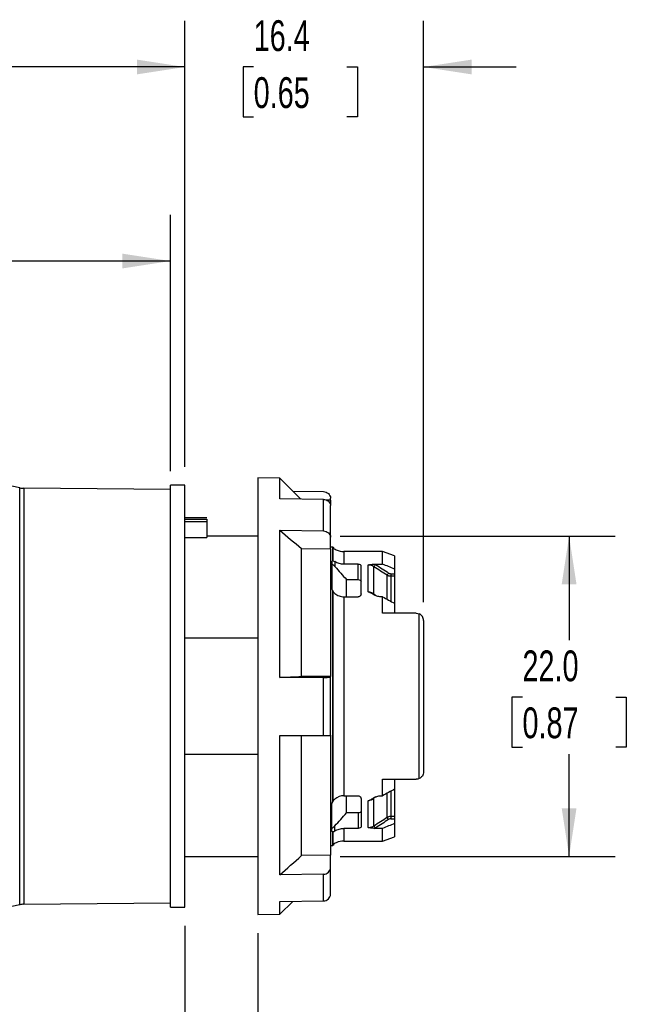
# Model space of a CAD drawing. Header units: millimetres. Extents: x 6 to 273, y 6 to 210.
# Tile 6 of 10: x 175 to 216, y 65 to 133. Entities that reach past the tile are written whole.
import ezdxf

# ---------------------------------------------------------------- set-up
doc = ezdxf.new("R2010")
doc.units = ezdxf.units.MM
doc.linetypes.add('SLD-Solid', pattern=[0])
doc.layers.add('DIMENSIONS', color=140, linetype='SLD-Solid', lineweight=25)
doc.styles.add('SLDTEXTSTYLE0', font='TXT', dxfattribs={"width": 0.7})
doc.dimstyles.new('SLDDIMSTYLE1', dxfattribs={"dimtxt": 2.158008, "dimasz": 3.302, "dimexe": 0, "dimexo": 0.0625, "dimgap": 0.539502, "dimtad": 0, "dimtih": 1, "dimtoh": 1, "dimrnd": 1e-09, "dimzin": 4, "dimdsep": 46, "dimtxsty": 'SLDTEXTSTYLE0', "dimsah": 1, "dimcen": 0.09, "dimadec": 0, "dimazin": 1, "dimtfac": 1, "dimtofl": 0, "dimtmove": 0, "dimatfit": 3, "dimfxl": 0, "dimfrac": 2, "dimtolj": 1, "dimtzin": 12, "dimarcsym": 0})
doc.dimstyles.new('SLDDIMSTYLE2', dxfattribs={"dimtxt": 2.158008, "dimasz": 3.302, "dimexe": 0, "dimexo": 0.0625, "dimgap": 0.539502, "dimtad": 0, "dimtih": 1, "dimtoh": 1, "dimrnd": 1e-09, "dimzin": 4, "dimdsep": 46, "dimtxsty": 'SLDTEXTSTYLE0', "dimsah": 1, "dimcen": 0.09, "dimadec": 0, "dimazin": 1, "dimtfac": 1, "dimtmove": 0, "dimatfit": 0, "dimfxl": 0, "dimfrac": 2, "dimtolj": 1, "dimtzin": 12, "dimarcsym": 0})
doc.dimstyles.new('SLDDIMSTYLE3', dxfattribs={"dimtxt": 2.158008, "dimasz": 3.302, "dimexe": 0, "dimexo": 0.0625, "dimgap": 0.539502, "dimtad": 0, "dimtih": 1, "dimtoh": 1, "dimrnd": 1e-09, "dimzin": 12, "dimdsep": 46, "dimtxsty": 'SLDTEXTSTYLE0', "dimsah": 1, "dimcen": 0.09, "dimadec": 0, "dimazin": 3, "dimtfac": 1, "dimtofl": 0, "dimtmove": 0, "dimatfit": 3, "dimfxl": 0, "dimfrac": 2, "dimtolj": 1, "dimtzin": 12, "dimarcsym": 0})
doc.dimstyles.new('SLDDIMSTYLE4', dxfattribs={"dimtxt": 2.158008, "dimasz": 3.302, "dimexe": 0, "dimexo": 0.0625, "dimgap": 0.539502, "dimtad": 0, "dimtih": 1, "dimtoh": 1, "dimrnd": 1e-09, "dimzin": 12, "dimdsep": 46, "dimtxsty": 'SLDTEXTSTYLE0', "dimsah": 1, "dimcen": 0.09, "dimadec": 0, "dimazin": 3, "dimtfac": 1, "dimtmove": 0, "dimatfit": 0, "dimfxl": 0, "dimfrac": 2, "dimtolj": 1, "dimtzin": 12, "dimarcsym": 0})

# ---------------------------------------------------------------- blocks, each defined once
blk = doc.blocks.new('_D_1')
at = {"layer": 'DIMENSIONS'}
for p, q in [((196.666, 97.346), (215.577, 97.346)), ((212.402, 97.346), (212.402, 90.194)), ((209.196, 86.281), (208.471, 86.281)), ((208.471, 86.281), (208.471, 82.851)), ((215.609, 86.281), (216.333, 86.281)), ((216.333, 86.281), (216.333, 82.851)), ((208.471, 82.851), (209.196, 82.851)), ((216.333, 82.851), (215.609, 82.851)), ((212.402, 75.346), (212.402, 82.368)), ((196.666, 75.346), (215.577, 75.346))]:
    blk.add_line(p, q, dxfattribs=at)
for points in [[(212.402, 97.346), (211.894, 94.044), (212.91, 94.044)], [(212.402, 75.346), (212.91, 78.648), (211.894, 78.648)]]:
    blk.add_solid(points, dxfattribs=at)
at = {"layer": 'DIMENSIONS', "char_height": 2.1167, "attachment_point": 1, "style": 'SLDTEXTSTYLE0'}
for s, insert in [('22.0', (209.196, 89.493)), ('0.87', (209.196, 85.58))]:
    blk.add_mtext(s, dxfattribs=dict(at, insert=insert))
blk = doc.blocks.new('_D_2')
at = {"layer": 'DIMENSIONS'}
for p, q in [((186.002, 70.576), (186.002, 50.881)), ((191.002, 70.076), (191.002, 50.881)), ((202.763, 57.789), (202.038, 57.789)), ((202.038, 57.789), (202.038, 54.36)), ((209.176, 57.789), (209.9, 57.789)), ((209.9, 57.789), (209.9, 54.36)), ((202.038, 54.36), (202.763, 54.36)), ((209.9, 54.36), (209.176, 54.36)), ((186.002, 54.056), (179.652, 54.056)), ((191.002, 54.056), (197.12, 54.056))]:
    blk.add_line(p, q, dxfattribs=at)
for points in [[(186.002, 54.056), (182.7, 54.564), (182.7, 53.548)], [(191.002, 54.056), (194.304, 53.548), (194.304, 54.564)]]:
    blk.add_solid(points, dxfattribs=at)
at = {"layer": 'DIMENSIONS', "char_height": 2.1167, "attachment_point": 1, "style": 'SLDTEXTSTYLE0'}
for s, insert in [('5.0', (203.661, 61.001)), ('0.20', (202.763, 57.088)), ('MAX PANEL', (197.805, 53.175)), ('THICKNESS', (197.603, 49.745))]:
    blk.add_mtext(s, dxfattribs=dict(at, insert=insert))
blk = doc.blocks.new('_D_3')
at = {"layer": 'DIMENSIONS'}
for p, q in [((136.482, 87.616), (136.482, 119.423)), ((185.002, 101.816), (185.002, 119.423)), ((136.482, 116.248), (153.819, 116.248)), ((156.743, 116.248), (156.019, 116.248)), ((156.019, 116.248), (156.019, 112.818)), ((163.156, 116.248), (163.881, 116.248)), ((163.881, 116.248), (163.881, 112.818)), ((185.002, 116.248), (166.08, 116.248)), ((156.019, 112.818), (156.743, 112.818)), ((163.881, 112.818), (163.156, 112.818))]:
    blk.add_line(p, q, dxfattribs=at)
for points in [[(136.482, 116.248), (139.784, 115.74), (139.784, 116.756)], [(185.002, 116.248), (181.7, 116.756), (181.7, 115.74)]]:
    blk.add_solid(points, dxfattribs=at)
at = {"layer": 'DIMENSIONS', "char_height": 2.1167, "attachment_point": 1, "style": 'SLDTEXTSTYLE0'}
for s, insert in [('48.5', (156.743, 119.46)), ('1.91', (156.743, 115.547))]:
    blk.add_mtext(s, dxfattribs=dict(at, insert=insert))
blk = doc.blocks.new('_D_4')
at = {"layer": 'DIMENSIONS'}
for p, q in [((136.482, 87.616), (136.482, 132.756)), ((186.002, 102.116), (186.002, 132.756)), ((136.482, 129.581), (156.254, 129.581)), ((159.178, 129.581), (158.453, 129.581)), ((158.453, 129.581), (158.453, 126.151)), ((165.591, 129.581), (166.315, 129.581)), ((166.315, 129.581), (166.315, 126.151)), ((186.002, 129.581), (168.515, 129.581)), ((158.453, 126.151), (159.178, 126.151)), ((166.315, 126.151), (165.591, 126.151))]:
    blk.add_line(p, q, dxfattribs=at)
for points in [[(136.482, 129.581), (139.784, 129.073), (139.784, 130.089)], [(186.002, 129.581), (182.7, 130.089), (182.7, 129.073)]]:
    blk.add_solid(points, dxfattribs=at)
at = {"layer": 'DIMENSIONS', "char_height": 2.1167, "attachment_point": 1, "style": 'SLDTEXTSTYLE0'}
for s, insert in [('49.5', (159.178, 132.793)), ('1.95', (159.178, 128.88))]:
    blk.add_mtext(s, dxfattribs=dict(at, insert=insert))
blk = doc.blocks.new('_D_5')
at = {"layer": 'DIMENSIONS'}
for p, q in [((186.002, 102.116), (186.002, 132.756)), ((202.402, 92.816), (202.402, 132.756)), ((186.002, 129.581), (179.652, 129.581)), ((190.721, 129.581), (189.996, 129.581)), ((189.996, 129.581), (189.996, 126.151)), ((197.133, 129.581), (197.858, 129.581)), ((197.858, 129.581), (197.858, 126.151)), ((202.402, 129.581), (208.752, 129.581)), ((189.996, 126.151), (190.721, 126.151)), ((197.858, 126.151), (197.133, 126.151))]:
    blk.add_line(p, q, dxfattribs=at)
for points in [[(186.002, 129.581), (182.7, 130.089), (182.7, 129.073)], [(202.402, 129.581), (205.704, 129.073), (205.704, 130.089)]]:
    blk.add_solid(points, dxfattribs=at)
at = {"layer": 'DIMENSIONS', "char_height": 2.1167, "attachment_point": 1, "style": 'SLDTEXTSTYLE0'}
for s, insert in [('16.4', (190.721, 132.793)), ('0.65', (190.721, 128.88))]:
    blk.add_mtext(s, dxfattribs=dict(at, insert=insert))

msp = doc.modelspace()

# ---------------------------------------------------------------- linework, layer by layer
for p, q in [((174.642, 100.665), (169.756, 101.681)), ((186.002, 100.846), (185.002, 100.846)), ((185.002, 71.846), (185.002, 100.846)), ((186.002, 71.846), (186.002, 100.846)), ((192.529, 101.319), (191.002, 101.346)), ((191.002, 101.346), (191.002, 71.346)), ((193.959, 99.889), (192.529, 101.319)), ((192.529, 99.911), (192.529, 101.319)), ((174.642, 72.027), (174.642, 100.665)), ((185.002, 100.546), (174.935, 100.634)), ((174.935, 100.634), (174.935, 72.058)), ((193.41, 100.438), (195.511, 100.405)), ((195.511, 99.866), (192.529, 99.911)), ((195.511, 97.704), (195.511, 99.866)), ((196.002, 99.811), (195.726, 99.816)), ((196.002, 99.811), (196.002, 99.956)), ((196.002, 99.811), (196.002, 99.508)), ((187.502, 98.596), (186.002, 98.596)), ((186.002, 98.524), (187.502, 98.524)), ((187.502, 98.325), (186.002, 98.325)), ((187.502, 98.325), (187.502, 97.243)), ((192.529, 97.748), (195.511, 97.704)), ((192.529, 87.638), (192.529, 97.748)), ((186.002, 97.243), (187.502, 97.243)), ((191.002, 97.346), (187.502, 97.346)), ((196.002, 96.466), (196.002, 97.279)), ((194.002, 87.708), (194.002, 96.496)), ((194.002, 96.496), (196.002, 96.466)), ((196.159, 96.596), (196.002, 96.596)), ((196.002, 96.466), (196.002, 87.71)), ((196.18, 96.581), (196.159, 96.596)), ((196.159, 95.668), (196.159, 96.596)), ((196.18, 95.661), (196.18, 96.581)), ((196.202, 96.566), (196.202, 96.535)), ((196.926, 96.296), (196.926, 95.421)), ((199.578, 96.296), (196.926, 96.296)), ((199.578, 95.421), (199.578, 96.296)), ((200.402, 95.994), (199.578, 96.296)), ((196.102, 95.603), (196.102, 93.738)), ((196.302, 95.596), (196.302, 95.255)), ((197.902, 95.421), (196.926, 95.421)), ((197.902, 94.362), (197.902, 95.421)), ((199.052, 95.421), (199.578, 95.421)), ((199.052, 95.421), (199.088, 95.399)), ((200.402, 95.994), (200.402, 95.089)), ((198.102, 93.388), (198.102, 95.326)), ((198.588, 93.525), (198.588, 95.367)), ((198.988, 93.358), (198.988, 95.243)), ((200.149, 94.765), (200.402, 94.765)), ((200.402, 95.089), (200.402, 94.765)), ((200.402, 94.765), (200.402, 94.588)), ((197.102, 93.18), (197.102, 94.362)), ((197.102, 94.362), (197.902, 94.362)), ((199.899, 93.027), (199.899, 94.657)), ((200.402, 94.588), (200.149, 94.588)), ((200.149, 94.588), (200.149, 92.875)), ((200.402, 94.588), (200.402, 92.734)), ((196.159, 79.09), (196.159, 93.602)), ((196.18, 79.13), (196.18, 93.562)), ((199.093, 93.273), (198.988, 93.358)), ((196.926, 93.18), (196.926, 79.511)), ((196.926, 93.18), (197.902, 93.18)), ((199.578, 93.18), (199.453, 93.18)), ((199.578, 92.046), (199.578, 93.18)), ((200.402, 92.733), (200.402, 92.046)), ((201.902, 92.046), (199.578, 92.046)), ((202.102, 80.687), (202.102, 92.004)), ((202.402, 91.546), (202.402, 81.146)), ((191.002, 90.338), (186.002, 90.338)), ((195.511, 87.64), (192.529, 87.638)), ((196.002, 87.71), (194.002, 87.708)), ((195.511, 83.645), (195.511, 87.64)), ((196.002, 87.664), (196.002, 87.71)), ((192.529, 83.642), (195.511, 83.645)), ((192.529, 74.073), (192.529, 83.642)), ((194.002, 75.395), (194.002, 83.643)), ((196.002, 83.668), (196.002, 75.427)), ((191.002, 82.354), (186.002, 82.354)), ((199.578, 80.646), (201.902, 80.646)), ((199.578, 79.511), (199.578, 80.646)), ((200.402, 80.646), (200.402, 79.958)), ((200.402, 79.945), (200.402, 78.103)), ((196.926, 79.511), (197.902, 79.511)), ((197.102, 78.329), (197.102, 79.511)), ((198.102, 79.304), (198.102, 77.366)), ((198.588, 77.324), (198.588, 79.166)), ((199.105, 79.428), (198.988, 79.333)), ((198.988, 77.448), (198.988, 79.333)), ((199.453, 79.511), (199.578, 79.511)), ((199.899, 78.034), (199.899, 79.676)), ((200.149, 79.802), (200.149, 78.103)), ((196.102, 77.088), (196.102, 78.953)), ((197.902, 78.329), (197.102, 78.329)), ((197.902, 78.329), (197.902, 77.271)), ((200.149, 78.103), (200.402, 78.103)), ((200.149, 77.926), (200.402, 77.926)), ((200.402, 78.103), (200.402, 77.926)), ((200.402, 77.926), (200.402, 77.602)), ((196.302, 77.095), (196.302, 77.436)), ((196.926, 77.271), (196.926, 76.396)), ((197.902, 77.271), (196.926, 77.271)), ((199.052, 77.271), (199.088, 77.292)), ((199.578, 77.271), (199.052, 77.271)), ((199.578, 76.396), (199.578, 77.271)), ((200.402, 77.602), (200.402, 76.697)), ((196.159, 76.096), (196.159, 77.023)), ((196.18, 76.111), (196.18, 77.031)), ((199.578, 76.396), (200.402, 76.697)), ((196.002, 76.096), (196.159, 76.096)), ((196.159, 76.096), (196.18, 76.111)), ((196.202, 76.157), (196.202, 76.126)), ((196.926, 76.396), (199.578, 76.396)), ((186.002, 75.346), (191.002, 75.346)), ((196.002, 75.427), (194.002, 75.395)), ((196.002, 74.568), (196.002, 75.427)), ((195.511, 74.119), (192.529, 74.073)), ((195.511, 72.286), (195.511, 74.119)), ((169.75, 71.009), (174.642, 72.027)), ((174.935, 72.058), (185.002, 72.146)), ((185.002, 71.846), (186.002, 71.846)), ((192.529, 72.24), (195.511, 72.286)), ((192.529, 71.372), (193.41, 72.254)), ((192.529, 71.372), (192.529, 72.24)), ((191.002, 71.346), (192.529, 71.372))]:
    msp.add_line(p, q)
for centre, radius, start, end in [((174.948, 102.134), 1.5, 258.25, 269.5), ((196.926, 97.646), 1.3, 235, 236.16658), ((196.926, 75.046), 1.3, 123.83342, 125), ((174.948, 70.558), 1.5, 90.5, 101.75)]:
    msp.add_arc(centre, radius, start, end)
for points, knots in [([(195.511, 100.405), (195.642, 100.403), (195.769, 100.353), (195.95, 100.188), (196.002, 100.073), (196.002, 99.956)], [0, 0, 0, 0, 0.5, 0.5, 1, 1, 1, 1]), ([(195.511, 99.866), (195.642, 99.865), (195.769, 99.817), (195.95, 99.661), (196.002, 99.552), (196.002, 99.442)], [0, 0, 0, 0, 0.5, 0.5, 1, 1, 1, 1]), ([(187.502, 98.524), (187.502, 98.519), (187.502, 98.495), (187.502, 98.423), (187.502, 98.374), (187.502, 98.325)], [0, 0, 0, 0, 0.5, 0.5, 1, 1, 1, 1]), ([(195.511, 97.704), (195.642, 97.702), (195.769, 97.655), (195.95, 97.498), (196.002, 97.39), (196.002, 97.279)], [0, 0, 0, 0, 0.5, 0.5, 1, 1, 1, 1]), ([(196.202, 96.535), (196.202, 96.53), (196.227, 96.508), (196.301, 96.458), (196.35, 96.43), (196.402, 96.406)], [0, 0, 0, 0, 0.5, 0.5, 1, 1, 1, 1]), ([(196.302, 95.255), (196.261, 95.301), (196.216, 95.345), (196.154, 95.389), (196.135, 95.4), (196.108, 95.403), (196.102, 95.395), (196.102, 95.381)], [0, 0, 0, 0, 0.5, 0.5, 0.75, 0.75, 1, 1, 1, 1]), ([(196.926, 95.421), (196.816, 95.421), (196.708, 95.436), (196.498, 95.495), (196.397, 95.54), (196.302, 95.596)], [0, 0, 0, 0, 0.5, 0.5, 1, 1, 1, 1]), ([(197.902, 95.421), (197.958, 95.421), (198.011, 95.41), (198.083, 95.374), (198.102, 95.35), (198.102, 95.326)], [0, 0, 0, 0, 0.5, 0.5, 1, 1, 1, 1]), ([(198.588, 95.367), (198.629, 95.376), (198.708, 95.392), (198.827, 95.408), (198.941, 95.419), (199.016, 95.42), (199.052, 95.421)], [0, 0, 0, 0, 0.2793513, 0.5370971, 0.7761137, 1, 1, 1, 1]), ([(199.088, 95.399), (199.07, 95.371), (199.027, 95.304), (198.997, 95.258), (198.988, 95.243)], [0, 0, 0, 0, 0.428571, 1, 1, 1, 1]), ([(199.088, 95.399), (199.242, 95.3), (199.546, 95.104), (199.849, 94.908), (199.999, 94.811)], [0, 0, 0, 0, 0.5079, 1, 1, 1, 1]), ([(196.302, 95.255), (196.439, 95.104), (196.707, 94.807), (196.973, 94.508), (197.102, 94.362)], [0, 0, 0, 0, 0.511744, 1, 1, 1, 1]), ([(199.899, 94.657), (199.908, 94.672), (199.938, 94.718), (199.981, 94.783), (199.999, 94.811)], [0, 0, 0, 0, 0.571429, 1, 1, 1, 1]), ([(199.999, 94.811), (200.014, 94.802), (200.045, 94.784), (200.096, 94.768), (200.131, 94.766), (200.149, 94.765)], [0, 0, 0, 0, 0.339409, 0.668493, 1, 1, 1, 1]), ([(200.149, 94.765), (200.149, 94.734), (200.149, 94.662), (200.149, 94.607), (200.149, 94.588)], [0, 0, 0, 0, 0.428571, 1, 1, 1, 1]), ([(197.902, 94.362), (197.959, 94.362), (198.013, 94.349), (198.084, 94.308), (198.102, 94.282), (198.102, 94.254)], [0, 0, 0, 0, 0.5, 0.5, 1, 1, 1, 1]), ([(196.302, 93.411), (196.392, 93.341), (196.489, 93.284), (196.701, 93.202), (196.812, 93.18), (196.926, 93.18)], [0, 0, 0, 0, 0.5, 0.5, 1, 1, 1, 1]), ([(198.102, 93.388), (198.102, 93.342), (198.088, 93.296), (198.039, 93.236), (198.018, 93.217), (197.966, 93.189), (197.935, 93.18), (197.902, 93.18)], [0, 0, 0, 0, 0.5, 0.5, 0.75, 0.75, 1, 1, 1, 1]), ([(198.966, 93.332), (198.929, 93.355), (198.869, 93.39), (198.777, 93.443), (198.69, 93.487), (198.621, 93.513), (198.588, 93.525)], [0, 0, 0, 0, 0.315943, 0.495086, 0.762051, 1, 1, 1, 1]), ([(198.588, 93.525), (198.611, 93.524), (198.658, 93.523), (198.727, 93.508), (198.796, 93.484), (198.863, 93.452), (198.928, 93.41), (198.968, 93.376), (198.988, 93.358)], [0, 0, 0, 0, 0.157025, 0.315907, 0.478248, 0.645527, 0.819063, 1, 1, 1, 1]), ([(198.966, 93.332), (198.968, 93.334), (198.973, 93.34), (198.982, 93.352), (198.988, 93.358)], [0, 0, 0, 0, 0.423929, 1, 1, 1, 1]), ([(199.453, 93.18), (199.363, 93.18), (199.276, 93.202), (199.112, 93.256), (199.036, 93.291), (198.966, 93.332)], [0, 0, 0, 0, 0.5, 0.5, 1, 1, 1, 1]), ([(199.578, 93.18), (199.718, 93.106), (199.993, 92.958), (200.267, 92.808), (200.402, 92.733)], [0, 0, 0, 0, 0.506435, 1, 1, 1, 1]), ([(202.402, 91.546), (202.402, 91.591), (202.396, 91.638), (202.368, 91.735), (202.345, 91.784), (202.286, 91.871), (202.25, 91.908), (202.177, 91.966), (202.139, 91.988), (202.102, 92.004)], [0, 0, 0, 0, 0.25, 0.25, 0.5, 0.5, 0.75, 0.75, 1, 1, 1, 1]), ([(195.511, 87.64), (195.642, 87.64), (195.769, 87.643), (195.95, 87.652), (196.002, 87.658), (196.002, 87.664)], [0, 0, 0, 0, 0.5, 0.5, 1, 1, 1, 1]), ([(195.511, 83.645), (195.642, 83.645), (195.769, 83.647), (195.95, 83.656), (196.002, 83.662), (196.002, 83.669)], [0, 0, 0, 0, 0.5, 0.5, 1, 1, 1, 1]), ([(202.402, 81.146), (202.402, 81.101), (202.396, 81.053), (202.368, 80.956), (202.345, 80.907), (202.286, 80.821), (202.25, 80.784), (202.177, 80.725), (202.139, 80.704), (202.102, 80.687)], [0, 0, 0, 0, 0.25, 0.25, 0.5, 0.5, 0.75, 0.75, 1, 1, 1, 1]), ([(200.402, 79.958), (200.267, 79.884), (199.993, 79.733), (199.718, 79.586), (199.578, 79.511)], [0, 0, 0, 0, 0.493565, 1, 1, 1, 1]), ([(197.902, 79.511), (197.935, 79.511), (197.966, 79.502), (198.018, 79.475), (198.039, 79.456), (198.088, 79.396), (198.102, 79.35), (198.102, 79.304)], [0, 0, 0, 0, 0.25, 0.25, 0.5, 0.5, 1, 1, 1, 1]), ([(198.588, 79.166), (198.609, 79.174), (198.654, 79.19), (198.72, 79.22), (198.787, 79.254), (198.869, 79.302), (198.929, 79.337), (198.966, 79.359)], [0, 0, 0, 0, 0.155536, 0.323632, 0.504967, 0.684061, 1, 1, 1, 1]), ([(198.963, 79.364), (198.963, 79.364), (198.964, 79.363), (198.972, 79.353), (198.982, 79.34), (198.988, 79.333)], [0, 0, 0, 0, 0.20853, 0.604168, 1, 1, 1, 1]), ([(198.966, 79.359), (199.036, 79.401), (199.113, 79.435), (199.236, 79.476), (199.278, 79.487), (199.364, 79.505), (199.408, 79.511), (199.453, 79.511)], [0, 0, 0, 0, 0.5, 0.5, 0.75, 0.75, 1, 1, 1, 1]), ([(198.102, 78.437), (198.102, 78.41), (198.084, 78.383), (198.012, 78.342), (197.959, 78.329), (197.902, 78.329)], [0, 0, 0, 0, 0.5, 0.5, 1, 1, 1, 1]), ([(199.999, 77.881), (199.975, 77.918), (199.932, 77.982), (199.906, 78.023), (199.899, 78.034)], [0, 0, 0, 0, 0.571429, 1, 1, 1, 1]), ([(200.149, 78.103), (200.149, 78.089), (200.149, 78.04), (200.149, 77.968), (200.149, 77.926)], [0, 0, 0, 0, 0.428571, 1, 1, 1, 1]), ([(196.102, 77.31), (196.102, 77.297), (196.108, 77.289), (196.135, 77.292), (196.154, 77.302), (196.216, 77.346), (196.261, 77.391), (196.302, 77.436)], [0, 0, 0, 0, 0.25, 0.25, 0.5, 0.5, 1, 1, 1, 1]), ([(196.302, 77.095), (196.397, 77.152), (196.496, 77.195), (196.706, 77.255), (196.816, 77.271), (196.926, 77.271)], [0, 0, 0, 0, 0.5, 0.5, 1, 1, 1, 1]), ([(198.102, 77.366), (198.102, 77.341), (198.084, 77.318), (198.011, 77.282), (197.958, 77.271), (197.902, 77.271)], [0, 0, 0, 0, 0.5, 0.5, 1, 1, 1, 1]), ([(198.588, 77.324), (198.616, 77.325), (198.671, 77.327), (198.754, 77.343), (198.835, 77.368), (198.914, 77.402), (198.963, 77.433), (198.988, 77.448)], [0, 0, 0, 0, 0.195829, 0.393055, 0.592387, 0.794495, 1, 1, 1, 1]), ([(199.052, 77.271), (199.023, 77.271), (198.964, 77.272), (198.874, 77.279), (198.781, 77.289), (198.685, 77.304), (198.621, 77.317), (198.588, 77.324)], [0, 0, 0, 0, 0.178284, 0.365624, 0.563973, 0.774976, 1, 1, 1, 1]), ([(198.988, 77.448), (198.997, 77.434), (199.027, 77.387), (199.07, 77.321), (199.088, 77.292)], [0, 0, 0, 0, 0.571429, 1, 1, 1, 1]), ([(196.402, 76.285), (196.35, 76.262), (196.301, 76.234), (196.227, 76.183), (196.202, 76.161), (196.202, 76.157)], [0, 0, 0, 0, 0.5, 0.5, 1, 1, 1, 1]), ([(195.511, 74.119), (195.642, 74.121), (195.769, 74.171), (195.95, 74.337), (196.002, 74.451), (196.002, 74.568)], [0, 0, 0, 0, 0.5, 0.5, 1, 1, 1, 1]), ([(195.511, 72.286), (195.642, 72.289), (195.769, 72.338), (195.95, 72.504), (196.002, 72.618), (196.002, 72.735)], [0, 0, 0, 0, 0.5, 0.5, 1, 1, 1, 1])]:
    msp.add_open_spline(points, degree=3, knots=knots)
for points in [[(196.002, 97.279), (196.002, 98.153), (196.002, 98.881), (196.002, 99.442)], [(192.529, 97.748), (193.02, 97.331), (193.511, 96.914), (194.002, 96.496)], [(196.402, 96.406), (196.568, 96.333), (196.745, 96.296), (196.926, 96.296)], [(196.102, 95.603), (196.102, 95.628), (196.121, 95.651), (196.159, 95.668)], [(196.159, 95.668), (196.166, 95.666), (196.173, 95.664), (196.18, 95.661)], [(196.18, 95.661), (196.217, 95.645), (196.26, 95.622), (196.302, 95.596)], [(200.402, 95.089), (200.128, 95.2), (199.853, 95.311), (199.578, 95.421)], [(198.988, 95.243), (198.869, 95.323), (198.729, 95.367), (198.588, 95.367)], [(199.899, 94.657), (199.596, 94.853), (199.292, 95.049), (198.988, 95.243)], [(200.149, 94.588), (200.06, 94.588), (199.973, 94.613), (199.899, 94.657)], [(196.159, 93.602), (196.12, 93.642), (196.102, 93.69), (196.102, 93.738)], [(196.18, 93.562), (196.173, 93.575), (196.166, 93.588), (196.159, 93.602)], [(196.302, 93.411), (196.249, 93.453), (196.211, 93.507), (196.18, 93.562)], [(201.902, 92.046), (201.972, 92.046), (202.04, 92.031), (202.102, 92.004)], [(192.529, 87.638), (193.02, 87.661), (193.511, 87.685), (194.002, 87.708)], [(196.002, 83.669), (196.002, 84.985), (196.002, 86.33), (196.002, 87.664)], [(202.102, 80.687), (202.04, 80.661), (201.972, 80.646), (201.902, 80.646)], [(196.18, 79.13), (196.211, 79.184), (196.249, 79.238), (196.302, 79.28)], [(196.926, 79.511), (196.698, 79.511), (196.481, 79.421), (196.302, 79.28)], [(198.988, 79.333), (198.875, 79.231), (198.733, 79.166), (198.588, 79.166)], [(196.102, 78.953), (196.102, 79.001), (196.12, 79.049), (196.159, 79.09)], [(196.159, 79.09), (196.166, 79.103), (196.173, 79.116), (196.18, 79.13)], [(196.302, 77.436), (196.57, 77.732), (196.837, 78.03), (197.102, 78.329)], [(198.988, 77.448), (199.292, 77.643), (199.596, 77.838), (199.899, 78.034)], [(199.999, 77.881), (199.696, 77.684), (199.392, 77.488), (199.088, 77.292)], [(199.899, 78.034), (199.973, 78.078), (200.06, 78.103), (200.149, 78.103)], [(200.149, 77.926), (200.096, 77.926), (200.043, 77.91), (199.999, 77.881)], [(200.402, 77.602), (200.128, 77.491), (199.853, 77.381), (199.578, 77.271)], [(196.159, 77.023), (196.122, 77.041), (196.102, 77.064), (196.102, 77.088)], [(196.18, 77.031), (196.173, 77.028), (196.166, 77.025), (196.159, 77.023)], [(196.18, 77.031), (196.217, 77.046), (196.26, 77.07), (196.302, 77.095)], [(196.926, 76.396), (196.745, 76.396), (196.568, 76.358), (196.402, 76.285)], [(192.529, 74.073), (193.02, 74.513), (193.511, 74.954), (194.002, 75.395)], [(196.002, 72.735), (196.002, 73.178), (196.002, 73.795), (196.002, 74.568)]]:
    msp.add_open_spline(points, degree=3)

# ---------------------------------------------------------------- dimensions: what is measured, and where the dimension line sits
at = {"layer": 'DIMENSIONS'}
for base, p2, dimstyle, picture, middle in [((136.482, 129.581), (136.482, 86.346), 'SLDDIMSTYLE3', '_D_4', (162.384, 129.581)), ((202.402, 129.581), (202.402, 91.546), 'SLDDIMSTYLE4', '_D_5', (193.927, 129.581))]:
    dim = msp.add_linear_dim(base=base, p1=(186.002, 100.846), p2=p2, dimstyle=dimstyle, dxfattribs=at)
    dim.commit()
    dim.dimension.update_dxf_attribs({"geometry": picture, "text_midpoint": middle, "dimtype": 160})
for base, p1, p2, angle, dimstyle, picture, middle in [((136.482, 116.248), (185.002, 100.546), (136.482, 86.346), 0, 'SLDDIMSTYLE3', '_D_3', (159.95, 116.248)), ((212.402, 75.346), (195.396, 97.346), (195.396, 75.346), 90, 'SLDDIMSTYLE1', '_D_1', (212.402, 86.281))]:
    dim = msp.add_linear_dim(base=base, p1=p1, p2=p2, angle=angle, dimstyle=dimstyle, dxfattribs=at)
    dim.commit()
    dim.dimension.update_dxf_attribs({"geometry": picture, "text_midpoint": middle, "dimtype": 160})
dim = msp.add_linear_dim(base=(186.002, 54.056), p1=(191.002, 71.346), p2=(186.002, 71.846), angle=0, text='<>\\PMAX PANEL\\PTHICKNESS', dimstyle='SLDDIMSTYLE2', dxfattribs=at)
dim.commit()
dim.dimension.update_dxf_attribs({"geometry": '_D_2', "text_midpoint": (205.969, 54.056), "dimtype": 160})

doc.saveas('drawing.dxf')
